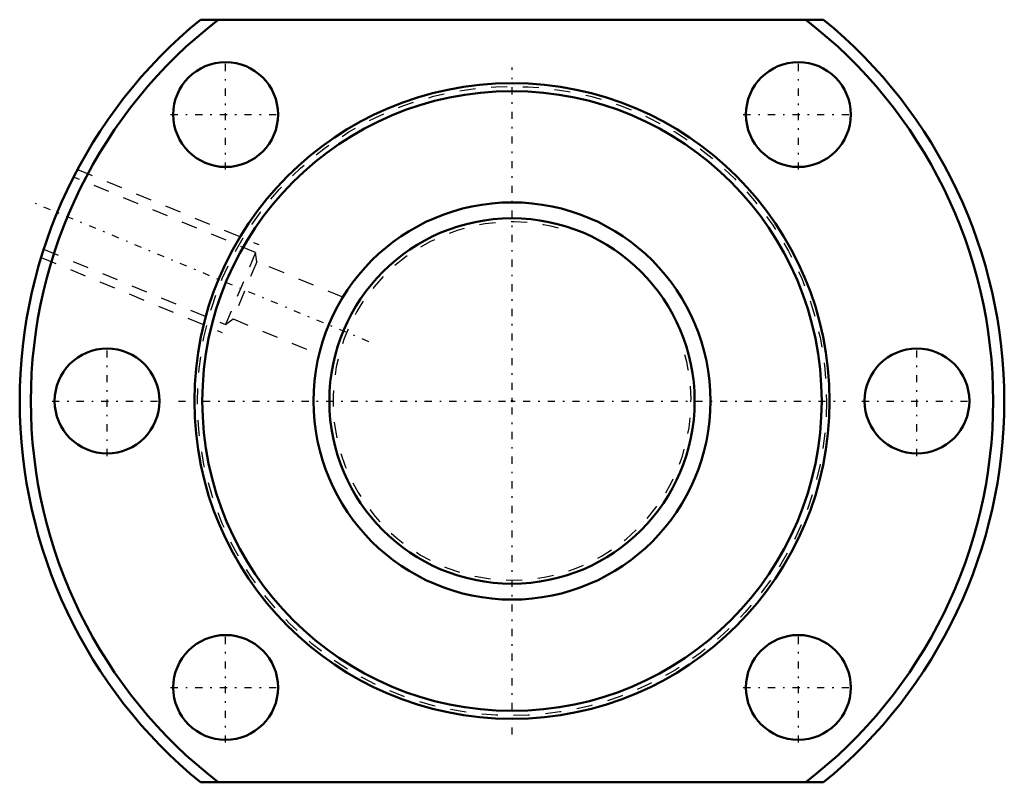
# Model space of a CAD drawing. Header units: millimetres. Extents: x -31 to 31, y -24 to 24.
import ezdxf

# ---------------------------------------------------------------- set-up
doc = ezdxf.new("R2010")
doc.units = ezdxf.units.MM
doc.linetypes.add('Center', pattern=[1.5, 0.45, -0.5, 0.05, -0.5])
doc.linetypes.add('Dashed', pattern=[2, 1, -1])
for name, color, linetype, lineweight in [('2d ConnectionPoints', 7, 'Continuous', 50), ('AM_0', 7, 'Continuous', 50), ('AM_5', 3, 'Continuous', 25), ('AM_7', 7, 'Center', 25), ('AM_9', 6, 'Dashed', 25)]:
    doc.layers.add(name, color=color, linetype=linetype, lineweight=lineweight)

# ---------------------------------------------------------------- blocks, each defined once
blk = doc.blocks.new('1_SDA_V_serieSDA2530V_2nut_0_in_SDA2530V_2G0_84LC0_0G000__2')
at = {"layer": 'AM_0'}
for p, q in [((19.621, 24), (-19.621, 24)), ((-19.621, -24), (19.621, -24))]:
    blk.add_line(p, q, dxfattribs=at)
for centre, radius in [((-18.031, 18.031), 3.3), ((18.031, 18.031), 3.3), ((0, 0), 20), ((0, 0), 19.5), ((-25.5, 0), 3.3), ((25.5, 0), 3.3), ((-18.031, -18.031), 3.3), ((18.031, -18.031), 3.3)]:
    blk.add_circle(centre, radius, dxfattribs=at)
for radius, start, end in [(31, 129.26803, 230.73197), (30.3, 127.61976, 232.38024), (30.3, 307.61976, 52.38024), (31, 309.26803, 50.73197)]:
    blk.add_arc((0, 0), radius, start, end, dxfattribs=at)
at = {"layer": 'AM_5', "linetype": 'Dashed'}
for p, q in [((-27.358, 14.579), (-15.944, 9.851)), ((-29.654, 9.036), (-18.24, 4.308))]:
    blk.add_line(p, q, dxfattribs=at)
at = {"layer": 'AM_7'}
for p, q in [((-18.031, 14.566), (-18.031, 21.496)), ((18.031, 14.566), (18.031, 21.496)), ((0, -21), (0, 21)), ((-21.496, 18.031), (-14.566, 18.031)), ((14.566, 18.031), (21.496, 18.031)), ((-9.015, 3.734), (-30.416, 12.599)), ((-25.5, -3.465), (-25.5, 3.465)), ((25.5, -3.465), (25.5, 3.465)), ((-28.965, 0), (-22.035, 0)), ((-21, 0), (21, 0)), ((22.035, 0), (28.965, 0)), ((-18.031, -21.496), (-18.031, -14.566)), ((18.031, -21.496), (18.031, -14.566)), ((-21.496, -18.031), (-14.566, -18.031)), ((14.566, -18.031), (21.496, -18.031))]:
    blk.add_line(p, q, dxfattribs=at)
at = {"layer": 'AM_9'}
for p, q in [((-16.151, 9.351), (-27.61, 14.097)), ((-29.491, 9.554), (-18.033, 4.808)), ((-16.151, 9.351), (-18.033, 4.808)), ((-16.074, 8.769), (-16.151, 9.351)), ((-16.074, 8.769), (-17.567, 5.166)), ((-10.661, 6.527), (-16.074, 8.769)), ((-18.033, 4.808), (-17.567, 5.166)), ((-17.567, 5.166), (-12.154, 2.924))]:
    blk.add_line(p, q, dxfattribs=at)
blk.add_circle((0, 0), 19.8, dxfattribs=at)
blk = doc.blocks.new('2_000SDA2530V_20Shaft_0_in_SDA2530V_2G0_84LC0_0G000__2')
at = {"layer": 'AM_0'}
for radius in [12.5, 11.5]:
    blk.add_circle((0, 0), radius, dxfattribs=at)
at = {"layer": 'AM_5', "linetype": 'Dashed'}
blk.add_arc((0, 0), 11.273, 75, 15, dxfattribs=at)

msp = doc.modelspace()

# ---------------------------------------------------------------- linework, layer by layer
at = {"layer": '2d ConnectionPoints'}
msp.add_point((0, 0), dxfattribs=at)
msp.add_point((0, 0), dxfattribs=at)
msp.add_point((0, 0), dxfattribs=at)

# ---------------------------------------------------------------- block references
for name in ['1_SDA_V_serieSDA2530V_2nut_0_in_SDA2530V_2G0_84LC0_0G000__2', '2_000SDA2530V_20Shaft_0_in_SDA2530V_2G0_84LC0_0G000__2']:
    msp.add_blockref(name, (0, 0))

doc.saveas('drawing.dxf')
